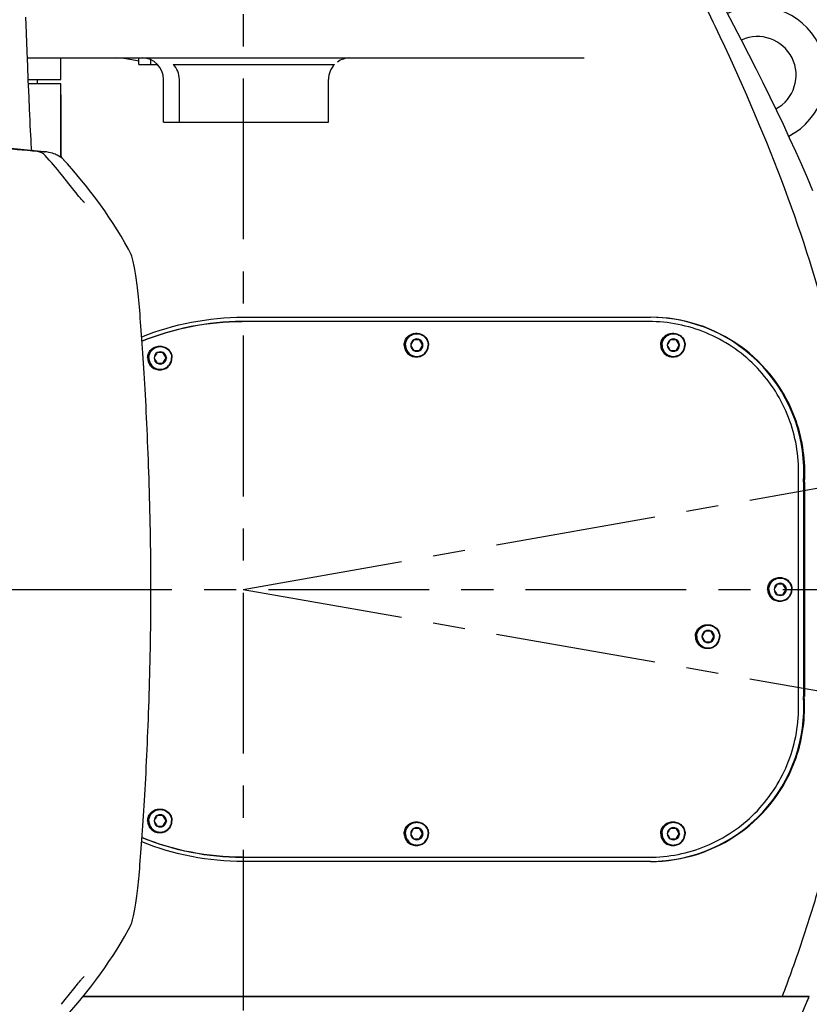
# Model space of a CAD drawing. Header units: millimetres. Extents: x 7426 to 8300, y 124 to 421.
# Tile 108 of 135: x 8202 to 8211, y 222 to 234. Entities that reach past the tile are written whole.
import ezdxf

# ---------------------------------------------------------------- set-up
doc = ezdxf.new("R2010")
doc.units = ezdxf.units.MM
doc.linetypes.add('BANKLINE1', pattern=[5.5, 4, -1.5])
doc.linetypes.add('CENTER', pattern=[0.6, 0.375, -0.075, 0.075, -0.075])
doc.layers.add('00_COMPONENTS', color=7, linetype='BANKLINE1')
doc.layers.add('外形图', color=7, linetype='Continuous')
doc.styles.add('微软雅黑', font='msyh.ttc')
doc.dimstyles.new('尺寸标注_1_20比例', dxfattribs={"dimtxt": 2.1, "dimasz": 1.7, "dimexe": 0.5, "dimexo": 0.4, "dimgap": 0.5, "dimtad": 1, "dimdec": 1, "dimlfac": 20, "dimdsep": 46, "dimtxsty": '微软雅黑', "dimcen": 0.09, "dimadec": 0, "dimazin": 0, "dimtp": 0.01, "dimtm": 0.01, "dimtfac": 1, "dimtdec": 1, "dimtofl": 0, "dimtmove": 0, "dimatfit": 3, "dimfxl": 1, "dimtolj": 1, "dimarcsym": 0})

# ---------------------------------------------------------------- blocks, each defined once
blk = doc.blocks.new('*D1502')
at = {"layer": '00_COMPONENTS', "color": 0, "linetype": 'ByBlock', "lineweight": -2, "ltscale": 20}
for p, q in [((8253.927, 235.637), (8245.003, 234.064)), ((8159.317, 226.977), (8164.002, 226.977))]:
    blk.add_line(p, q, dxfattribs=at)
blk.add_arc((8204.813, 226.977), 41.311, 12.358, 177.642, dxfattribs=at)
at = {"layer": '00_COMPONENTS', "color": 0}
for points in [[(8244.888, 235.763), (8245.444, 235.873), (8245.496, 234.15)], [(8163.254, 228.682), (8163.82, 228.671), (8163.502, 226.977)]]:
    blk.add_solid(points, dxfattribs=at)
at = {"layer": 'Defpoints', "color": 0}
for p in [(8221.175, 264.909), (8254.321, 235.707), (8158.917, 226.977), (8204.813, 226.977)]:
    blk.add_point(p, dxfattribs=at)
at = {"layer": '00_COMPONENTS', "color": 0, "insert": (8201.073, 269.715), "char_height": 2.1, "attachment_point": 5, "rotation": 5, "style": '微软雅黑'}
blk.add_mtext('\\A1;-\\A1;170%%d', dxfattribs=at)
blk = doc.blocks.new('*D1503')
at = {"layer": '00_COMPONENTS', "color": 0, "linetype": 'ByBlock', "lineweight": -2, "ltscale": 20}
for p, q in [((8163.902, 226.977), (8164.071, 226.977)), ((8239.319, 220.893), (8245.92, 219.729))]:
    blk.add_line(p, q, dxfattribs=at)
blk.add_arc((8204.813, 226.977), 41.241, 182.3619, 347.6381, dxfattribs=at)
at = {"layer": '00_COMPONENTS', "color": 0}
for points in [[(8163.89, 225.283), (8163.323, 225.271), (8163.571, 226.977)], [(8245.376, 218.093), (8244.82, 218.203), (8245.427, 219.815)]]:
    blk.add_solid(points, dxfattribs=at)
at = {"layer": 'Defpoints', "color": 0}
for p in [(8163.502, 226.977), (8204.813, 226.977), (8238.925, 220.962), (8182.15, 192.52)]:
    blk.add_point(p, dxfattribs=at)
at = {"layer": '00_COMPONENTS', "color": 0, "insert": (8201.357, 187.477), "char_height": 2.1, "attachment_point": 5, "rotation": 355, "style": '微软雅黑'}
blk.add_mtext('\\A1;+\\A1;170%%d', dxfattribs=at)

msp = doc.modelspace()

# ---------------------------------------------------------------- linework, layer by layer
at = {"layer": '00_COMPONENTS', "linetype": 'CENTER', "ltscale": 5}
for q in [(8264.7827, 237.5512), (8264.7827, 216.4025)]:
    msp.add_line((8204.8126, 226.9769), q, dxfattribs=at)
at = {"layer": '外形图', "linetype": 'CENTER', "ltscale": 5}
for p, q in [((8204.8126, 238.9373), (8204.8126, 214.0174)), ((8139.1064, 226.9769), (8265.7078, 226.9769))]:
    msp.add_line(p, q, dxfattribs=at)
at = {"layer": '外形图', "linetype": 'Continuous'}
for p, q in [((8202.2808, 233.5628), (8202.2771, 233.6509)), ((8202.2849, 233.4644), (8202.2808, 233.5628)), ((8202.2894, 233.3534), (8202.2849, 233.4644)), ((8202.2963, 233.1769), (8208.7919, 233.1769)), ((8202.6876, 232.9269), (8202.6876, 233.1769)), ((8203.5962, 233.1019), (8203.5962, 233.1769)), ((8203.5962, 233.1019), (8203.7364, 233.1019)), ((8203.7364, 233.1019), (8203.7364, 233.1551)), ((8203.7364, 233.1019), (8203.8125, 233.1019)), ((8203.802, 233.0994), (8203.7914, 233.1014)), ((8203.8175, 233.0965), (8203.802, 233.0994)), ((8203.9955, 233.1019), (8205.8792, 233.1019)), ((8202.306, 232.9269), (8202.6874, 232.9269)), ((8202.3115, 232.7904), (8202.3064, 232.9171)), ((8202.6874, 232.8769), (8202.308, 232.8769)), ((8202.4126, 232.8769), (8202.4126, 232.9269)), ((8202.6881, 232.6267), (8202.6874, 232.8769)), ((8203.8844, 232.4269), (8203.8844, 232.9269)), ((8204.069, 232.4269), (8204.069, 232.9269)), ((8205.8073, 232.4269), (8205.8073, 232.9269)), ((8202.3146, 232.7163), (8202.3115, 232.7903)), ((8202.3205, 232.578), (8202.3146, 232.7163)), ((8202.6887, 232.2943), (8202.6881, 232.6267)), ((8203.8845, 232.4269), (8205.8088, 232.4269)), ((8202.689, 232.0155), (8202.6887, 232.2943)), ((8202.492, 232.0832), (8201.9244, 232.1373)), ((8202.3458, 232.0971), (8202.3438, 232.1285)), ((8202.5198, 232.0798), (8202.4919, 232.0832)), ((8202.6888, 232.0163), (8202.6888, 232.0325)), ((8202.689, 232.0325), (8202.689, 232.0156)), ((8202.7195, 231.988), (8202.7057, 232.0021)), ((8202.7195, 231.988), (8202.7178, 231.9899)), ((8202.8653, 231.6015), (8202.8414, 231.6312)), ((8202.8819, 231.581), (8202.8653, 231.6015)), ((8202.8973, 231.5622), (8202.8819, 231.581)), ((8202.9068, 231.5507), (8202.8973, 231.5622)), ((8202.9157, 231.5401), (8202.9068, 231.5507)), ((8202.9239, 231.5305), (8202.9157, 231.5401)), ((8203.4941, 230.9088), (8203.494, 230.909)), ((8209.5463, 230.1019), (8204.8078, 230.1019)), ((8204.8125, 230.1519), (8209.5624, 230.1519)), ((8206.8742, 229.889), (8206.8026, 229.889)), ((8206.8279, 229.9644), (8206.838, 229.9644)), ((8206.9054, 229.8269), (8206.8696, 229.889)), ((8209.8669, 229.889), (8209.7953, 229.889)), ((8209.8206, 229.9644), (8209.8307, 229.9644)), ((8209.8981, 229.8269), (8209.8623, 229.889)), ((8203.8352, 229.8144), (8203.8453, 229.8144)), ((8206.8026, 229.7648), (8206.8742, 229.7648)), ((8206.8696, 229.7648), (8206.9054, 229.8269)), ((8206.9099, 229.8269), (8206.9054, 229.8269)), ((8209.7953, 229.7648), (8209.8669, 229.7648)), ((8209.8623, 229.7648), (8209.8981, 229.8269)), ((8209.9026, 229.8269), (8209.8981, 229.8269)), ((8203.8815, 229.739), (8203.8099, 229.739)), ((8203.9127, 229.6769), (8203.8769, 229.739)), ((8203.8769, 229.6148), (8203.9127, 229.6769)), ((8203.9173, 229.6769), (8203.9127, 229.6769)), ((8206.8279, 229.6894), (8206.838, 229.6894)), ((8209.8206, 229.6894), (8209.8307, 229.6894)), ((8203.8099, 229.6148), (8203.8815, 229.6148)), ((8203.8352, 229.5394), (8203.8453, 229.5394)), ((8211.292, 225.6019), (8211.292, 228.3519)), ((8211.3619, 228.3517), (8211.3482, 228.2267)), ((8211.0676, 227.1144), (8211.0777, 227.1144)), ((8211.1138, 227.039), (8211.0422, 227.039)), ((8211.1451, 226.9769), (8211.1093, 227.039)), ((8211.0422, 226.9148), (8211.1138, 226.9148)), ((8211.1093, 226.9148), (8211.1451, 226.9769)), ((8211.1496, 226.9769), (8211.1451, 226.9769)), ((8211.0676, 226.8394), (8211.0777, 226.8394)), ((8210.2254, 226.5644), (8210.2356, 226.5644)), ((8210.2717, 226.489), (8210.2001, 226.489)), ((8210.303, 226.4269), (8210.2672, 226.489)), ((8210.2672, 226.3648), (8210.303, 226.4269)), ((8210.3075, 226.4269), (8210.303, 226.4269)), ((8210.2001, 226.3648), (8210.2717, 226.3648)), ((8210.2254, 226.2894), (8210.2356, 226.2894)), ((8211.3619, 225.6021), (8211.3526, 225.727)), ((8203.8352, 224.4144), (8203.8453, 224.4144)), ((8203.8815, 224.339), (8203.8099, 224.339)), ((8203.9127, 224.2769), (8203.8769, 224.339)), ((8203.8769, 224.2148), (8203.9127, 224.2769)), ((8203.9173, 224.2769), (8203.9127, 224.2769)), ((8206.8279, 224.2644), (8206.838, 224.2644)), ((8209.8206, 224.2644), (8209.8307, 224.2644)), ((8203.8099, 224.2148), (8203.8815, 224.2148)), ((8203.8352, 224.1394), (8203.8453, 224.1394)), ((8206.8742, 224.189), (8206.8026, 224.189)), ((8206.9054, 224.1269), (8206.8696, 224.189)), ((8206.8696, 224.0648), (8206.9054, 224.1269)), ((8206.9099, 224.1269), (8206.9054, 224.1269)), ((8209.8669, 224.189), (8209.7953, 224.189)), ((8209.8981, 224.1269), (8209.8623, 224.189)), ((8209.8623, 224.0648), (8209.8981, 224.1269)), ((8209.9026, 224.1269), (8209.8981, 224.1269)), ((8206.8026, 224.0648), (8206.8742, 224.0648)), ((8209.7953, 224.0648), (8209.8669, 224.0648)), ((8206.8279, 223.9894), (8206.838, 223.9894)), ((8209.8206, 223.9894), (8209.8307, 223.9894)), ((8204.8078, 223.8519), (8209.5463, 223.8519)), ((8209.5624, 223.8019), (8204.8125, 223.8019)), ((8203.494, 223.0448), (8203.4941, 223.045)), ((8202.8936, 222.3871), (8202.9044, 222.4002)), ((8202.7367, 222.1917), (8202.8365, 222.3165)), ((8202.8365, 222.3165), (8202.8634, 222.35)), ((8202.8634, 222.35), (8202.882, 222.3729)), ((8202.882, 222.3729), (8202.8936, 222.3871)), ((8202.6921, 222.1362), (8202.7367, 222.1917)), ((8210.5629, 222.2269), (8202.9445, 222.2269)), ((8202.9445, 222.2269), (8211.4169, 222.2269)), ((8211.4167, 222.2269), (8210.5629, 222.2269))]:
    msp.add_line(p, q, dxfattribs=at)
for points in [[(8211.4589, 231.6279), (8211.3945, 231.7784), (8211.3278, 231.9309), (8211.2588, 232.0853), (8211.1875, 232.2416), (8211.114, 232.3998), (8211.0382, 232.5597), (8210.9601, 232.7214), (8210.8798, 232.8848), (8210.7973, 233.0499), (8210.7126, 233.2165), (8210.6258, 233.3847), (8210.537, 233.5545), (8210.446, 233.7257)], [(8202.3064, 232.9171), (8202.2999, 233.0848), (8202.297, 233.1585), (8202.2894, 233.3534)], [(8202.3438, 232.1285), (8202.3409, 232.1753), (8202.338, 232.2247), (8202.3351, 232.2767), (8202.3322, 232.3315), (8202.3293, 232.3889), (8202.3264, 232.4492), (8202.3235, 232.5122), (8202.3205, 232.578)], [(8202.6188, 232.0529), (8202.6052, 232.0582), (8202.5871, 232.0645), (8202.5664, 232.0705), (8202.544, 232.0757), (8202.5198, 232.0798)], [(8202.6627, 232.0328), (8202.644, 232.0421), (8202.6299, 232.0482), (8202.6188, 232.0529)], [(8202.7057, 232.0021), (8202.6837, 232.0198), (8202.6627, 232.0328)], [(8203.4941, 230.9088), (8203.475, 230.9449), (8203.4325, 231.0219), (8203.3882, 231.0978), (8203.3425, 231.1726), (8203.2954, 231.2464), (8203.2468, 231.3196), (8203.1974, 231.3915), (8203.1468, 231.4629), (8203.0929, 231.5364), (8203.0351, 231.6128), (8202.9736, 231.6911), (8202.9079, 231.7718), (8202.8376, 231.855), (8202.7627, 231.9403), (8202.7178, 231.9899)], [(8202.8414, 231.6312), (8202.7955, 231.6886), (8202.6921, 231.8176)], [(8202.9314, 231.5218), (8202.9278, 231.526), (8202.9239, 231.5305)], [(8202.9608, 231.4917), (8202.9608, 231.4917), (8202.9605, 231.4919), (8202.9597, 231.4925), (8202.9587, 231.4934), (8202.9574, 231.4945), (8202.9558, 231.496), (8202.9539, 231.4977), (8202.9519, 231.4997), (8202.9495, 231.5021), (8202.947, 231.5047), (8202.9443, 231.5075), (8202.9414, 231.5107), (8202.9382, 231.5142), (8202.9349, 231.5178), (8202.9314, 231.5218)], [(8203.7372, 227.0118), (8203.737, 227.0954), (8203.7366, 227.1784), (8203.7361, 227.2607), (8203.7353, 227.3422), (8203.7344, 227.4231), (8203.7333, 227.5034), (8203.732, 227.5829), (8203.7306, 227.6618), (8203.729, 227.7401), (8203.7273, 227.8177), (8203.7255, 227.8947), (8203.7236, 227.9711), (8203.7215, 228.0468), (8203.7193, 228.1219), (8203.7171, 228.1964), (8203.7147, 228.2704), (8203.7122, 228.3437), (8203.7096, 228.4166), (8203.707, 228.4889), (8203.7042, 228.5606), (8203.7014, 228.6319), (8203.6985, 228.7026), (8203.6956, 228.7729), (8203.6926, 228.8425), (8203.6895, 228.9116), (8203.6863, 228.9801), (8203.6831, 229.048), (8203.6798, 229.115), (8203.6765, 229.1813), (8203.6731, 229.2467), (8203.6696, 229.3112), (8203.6661, 229.3746), (8203.6625, 229.437), (8203.6589, 229.4984), (8203.6552, 229.5586), (8203.6514, 229.6178), (8203.6477, 229.6759), (8203.6439, 229.7329), (8203.6401, 229.7886), (8203.6362, 229.8432), (8203.6324, 229.8964), (8203.6285, 229.9484), (8203.6247, 229.9991), (8203.6208, 230.0484), (8203.617, 230.0962), (8203.6131, 230.1426), (8203.6093, 230.1876), (8203.6054, 230.2311), (8203.6016, 230.2731), (8203.5978, 230.3136), (8203.594, 230.3526), (8203.5903, 230.3901), (8203.5865, 230.4261), (8203.5828, 230.4606), (8203.5791, 230.4936), (8203.5754, 230.5252), (8203.5717, 230.5553), (8203.5681, 230.584), (8203.5644, 230.6114), (8203.5608, 230.6374), (8203.5572, 230.662), (8203.5536, 230.6854), (8203.5499, 230.7076), (8203.5463, 230.7285), (8203.5427, 230.7483), (8203.539, 230.767), (8203.5352, 230.7847), (8203.5313, 230.8018), (8203.5273, 230.8181), (8203.523, 230.8338), (8203.5182, 230.8498), (8203.5127, 230.8661), (8203.5062, 230.8827), (8203.4983, 230.9005), (8203.494, 230.909)], [(8203.494, 223.0447), (8203.4982, 223.0532), (8203.5062, 223.071), (8203.5126, 223.0876), (8203.5181, 223.1039), (8203.523, 223.1199), (8203.5272, 223.1356), (8203.5313, 223.1519), (8203.5352, 223.1689), (8203.5389, 223.1866), (8203.5426, 223.2053), (8203.5463, 223.2251), (8203.5499, 223.246), (8203.5535, 223.2681), (8203.5571, 223.2915), (8203.5608, 223.3161), (8203.5644, 223.3421), (8203.568, 223.3694), (8203.5717, 223.398), (8203.5753, 223.4281), (8203.579, 223.4597), (8203.5827, 223.4927), (8203.5865, 223.5271), (8203.5902, 223.5631), (8203.594, 223.6005), (8203.5978, 223.6395), (8203.6016, 223.6799), (8203.6054, 223.7219), (8203.6092, 223.7653), (8203.613, 223.8102), (8203.6169, 223.8566), (8203.6207, 223.9044), (8203.6246, 223.9536), (8203.6285, 224.0042), (8203.6323, 224.0561), (8203.6361, 224.1093), (8203.64, 224.1638), (8203.6438, 224.2195), (8203.6476, 224.2764), (8203.6514, 224.3344), (8203.6551, 224.3936), (8203.6588, 224.4538), (8203.6624, 224.515), (8203.666, 224.5774), (8203.6695, 224.6408), (8203.673, 224.7051), (8203.6764, 224.7705), (8203.6797, 224.8367), (8203.683, 224.9037), (8203.6862, 224.9715), (8203.6894, 225.0399), (8203.6925, 225.109), (8203.6955, 225.1786), (8203.6984, 225.2487), (8203.7013, 225.3194), (8203.7041, 225.3906), (8203.7069, 225.4624), (8203.7095, 225.5346), (8203.7121, 225.6074), (8203.7146, 225.6807), (8203.717, 225.7545), (8203.7193, 225.829), (8203.7214, 225.904), (8203.7235, 225.9797), (8203.7255, 226.056), (8203.7273, 226.1329), (8203.729, 226.2104), (8203.7305, 226.2886), (8203.7319, 226.3675), (8203.7332, 226.4469), (8203.7343, 226.5271), (8203.7353, 226.6079), (8203.736, 226.6894), (8203.7366, 226.7716), (8203.737, 226.8545), (8203.7372, 226.9381), (8203.7372, 227.0118)], [(8202.7179, 221.9639), (8202.7627, 222.0134), (8202.8376, 222.0988), (8202.9079, 222.182), (8202.9736, 222.2627), (8203.0351, 222.341), (8203.0929, 222.4174), (8203.1468, 222.4909), (8203.1974, 222.5622), (8203.2468, 222.6342), (8203.2954, 222.7074), (8203.3425, 222.7812), (8203.3882, 222.856), (8203.4325, 222.9319), (8203.475, 223.0089), (8203.4941, 223.045)], [(8202.9044, 222.4002), (8202.9144, 222.4122), (8202.9192, 222.4178), (8202.9237, 222.423), (8202.928, 222.428), (8202.9321, 222.4327), (8202.9359, 222.4371), (8202.9396, 222.4411), (8202.943, 222.4448), (8202.9461, 222.4481), (8202.949, 222.4512), (8202.9516, 222.4538), (8202.9539, 222.4561), (8202.9559, 222.458), (8202.9576, 222.4595)], [(8211.1862, 221.7092), (8211.3404, 222.0514), (8211.4052, 222.2001)]]:
    msp.add_lwpolyline(points, dxfattribs=at)
for centre, radius, start, end in [((8210.8126, 232.9769), 0.8, 297.09161, 116.00913), ((8210.8126, 232.9769), 0.45, 298.54925, 114.60805), ((8203.6344, 232.9269), 0.25, 0, 90), ((8206.0588, 232.9269), 0.25, 90, 126), ((8202.458, 231.948), 0.1373, 73.59306, 84.59207), ((8202.4579, 231.9478), 0.1375, 70.69872, 73.6039), ((8180.107, 232.0373), 22.5793, 359.94935, 0.10199), ((8198.298, 228.2701), 5.6473, 38.91721, 41.87411), ((8204.8078, 227.0021), 3.0998, 90, 90.16109), ((8209.5619, 228.3521), 1.7998, 19.1584, 89.98384), ((8209.5544, 228.3536), 1.7983, 355.96036, 89.74389), ((8208.4678, 228.8886), 1.9427, 149.00299, 151.11796), ((8206.8386, 229.8269), 0.0718, 120.09544, 180.0255), ((8206.8384, 229.8272), 0.0714, 59.93006, 120.06994), ((8208.5752, 230.8274), 1.9427, 208.88204, 210.99701), ((8206.8382, 229.8269), 0.0718, 359.9745, 59.90456), ((8209.8313, 229.8269), 0.0718, 120.09544, 180.0255), ((8211.4605, 228.8886), 1.9427, 149.00299, 151.11796), ((8209.8311, 229.8272), 0.0714, 59.93006, 120.06994), ((8209.8309, 229.8269), 0.0718, 359.9745, 59.90456), ((8211.5679, 230.8274), 1.9427, 208.88204, 210.99701), ((8203.8457, 229.6772), 0.0714, 59.93006, 120.06994), ((8208.4678, 230.7652), 1.9427, 208.88204, 210.99701), ((8206.8386, 229.8269), 0.0718, 179.97449, 239.90903), ((8206.8384, 229.8266), 0.0714, 239.93454, 300.06994), ((8208.5752, 228.8264), 1.9427, 149.00299, 151.11796), ((8206.8382, 229.8269), 0.0718, 300.09544, 0.0255), ((8209.8313, 229.8269), 0.0718, 179.97449, 239.90903), ((8211.4605, 230.7652), 1.9427, 208.88204, 210.99701), ((8209.8311, 229.8266), 0.0714, 239.93454, 300.06994), ((8209.8309, 229.8269), 0.0718, 300.09544, 0.0255), ((8211.5679, 228.8264), 1.9427, 149.00299, 151.11796), ((8205.4751, 228.7386), 1.9427, 149.00299, 151.11796), ((8203.8459, 229.6769), 0.0718, 120.09544, 180.0255), ((8203.8459, 229.6769), 0.0718, 179.97449, 239.90903), ((8205.4751, 230.6152), 1.9427, 208.88204, 210.99701), ((8203.8455, 229.6769), 0.0718, 359.9745, 59.90456), ((8205.5825, 230.6774), 1.9427, 208.88204, 210.99701), ((8205.5825, 228.6764), 1.9427, 149.00299, 151.11796), ((8203.8455, 229.6769), 0.0718, 300.09544, 0.0255), ((8203.8457, 229.6766), 0.0714, 239.93454, 300.06994), ((8212.7075, 226.0386), 1.9427, 149.00299, 151.11796), ((8211.0782, 226.9769), 0.0718, 120.09544, 180.0255), ((8211.078, 226.9772), 0.0714, 59.93006, 120.06994), ((8211.0778, 226.9769), 0.0718, 359.9745, 59.90456), ((8212.8148, 227.9774), 1.9427, 208.88204, 210.99701), ((8211.0782, 226.9769), 0.0718, 179.97449, 239.90903), ((8212.7075, 227.9152), 1.9427, 208.88204, 210.99701), ((8211.078, 226.9766), 0.0714, 239.93454, 300.06994), ((8212.8148, 225.9764), 1.9427, 149.00299, 151.11796), ((8211.0778, 226.9769), 0.0718, 300.09544, 0.0255), ((8210.2361, 226.4269), 0.0718, 120.09544, 180.0255), ((8211.8654, 225.4886), 1.9427, 149.00299, 151.11796), ((8210.2361, 226.4269), 0.0718, 179.97449, 239.90903), ((8211.8654, 227.3652), 1.9427, 208.88204, 210.99701), ((8210.2359, 226.4272), 0.0714, 59.93006, 120.06994), ((8210.2357, 226.4269), 0.0718, 359.9745, 59.90456), ((8211.9727, 227.4274), 1.9427, 208.88204, 210.99701), ((8210.2357, 226.4269), 0.0718, 300.09544, 0.0255), ((8211.9727, 225.4264), 1.9427, 149.00299, 151.11796), ((8210.2359, 226.4266), 0.0714, 239.93454, 300.06994), ((8209.5544, 225.6002), 1.7983, 270.25591, 4.03477), ((8209.5619, 225.6017), 1.7998, 270.01602, 340.84122), ((8203.8457, 224.2772), 0.0714, 59.93006, 120.06994), ((8205.4751, 223.3386), 1.9427, 149.00299, 151.11796), ((8203.8459, 224.2769), 0.0718, 120.09544, 180.0255), ((8205.4751, 225.2152), 1.9427, 208.88204, 210.99701), ((8203.8459, 224.2769), 0.0718, 179.97449, 239.90903), ((8205.5825, 225.2774), 1.9427, 208.88204, 210.99701), ((8203.8455, 224.2769), 0.0718, 359.9745, 59.90456), ((8205.5825, 223.2764), 1.9427, 149.00299, 151.11796), ((8203.8455, 224.2769), 0.0718, 300.09544, 0.0255), ((8203.8457, 224.2766), 0.0714, 239.93454, 300.06994), ((8208.4678, 223.1886), 1.9427, 149.00299, 151.11796), ((8206.8386, 224.1269), 0.0718, 120.09544, 180.0255), ((8208.4678, 225.0652), 1.9427, 208.88204, 210.99701), ((8206.8386, 224.1269), 0.0718, 179.97449, 239.90903), ((8206.8384, 224.1272), 0.0714, 59.93006, 120.06994), ((8208.5752, 225.1274), 1.9427, 208.88204, 210.99701), ((8206.8382, 224.1269), 0.0718, 359.9745, 59.90456), ((8208.5752, 223.1264), 1.9427, 149.00299, 151.11796), ((8206.8382, 224.1269), 0.0718, 300.09544, 0.0255), ((8209.8313, 224.1269), 0.0718, 120.09544, 180.0255), ((8211.4605, 223.1886), 1.9427, 149.00299, 151.11796), ((8209.8313, 224.1269), 0.0718, 179.97449, 239.90903), ((8211.4605, 225.0652), 1.9427, 208.88204, 210.99701), ((8209.8311, 224.1272), 0.0714, 59.93006, 120.06994), ((8209.8309, 224.1269), 0.0718, 359.9745, 59.90456), ((8211.5679, 225.1274), 1.9427, 208.88204, 210.99701), ((8209.8309, 224.1269), 0.0718, 300.09544, 0.0255), ((8211.5679, 223.1264), 1.9427, 149.00299, 151.11796), ((8206.8384, 224.1266), 0.0714, 239.93454, 300.06994), ((8209.8311, 224.1266), 0.0714, 239.93454, 300.06994), ((8204.8078, 226.9517), 3.0998, 269.83891, 270), ((8206.4422, 224.34), 5.4047, 336.40737, 336.67612), ((8206.4078, 224.3548), 5.4421, 336.67617, 336.98245)]:
    msp.add_arc(centre, radius, start, end, dxfattribs=at)
for points in [[(8209.4051, 235.3352), (8209.7613, 234.6755), (8210.4107, 233.4045), (8211.1662, 231.6347), (8211.691, 229.9744), (8211.9865, 228.4141), (8212.0448, 227.4445), (8212.0448, 226.9769)], [(8204.069, 232.9269), (8204.069, 232.9902), (8204.0403, 233.0572), (8203.9955, 233.1019)], [(8205.8792, 233.1019), (8205.8349, 233.057), (8205.8073, 232.99), (8205.8073, 232.9269)], [(8202.6864, 232.0775), (8202.6859, 232.344), (8202.6858, 232.6104), (8202.6859, 232.8768)], [(8202.4143, 232.0844), (8202.2562, 232.0991), (8202.0981, 232.1138), (8201.94, 232.1285)], [(8202.503, 232.0396), (8202.4809, 232.0643), (8202.4473, 232.0813), (8202.4143, 232.0844)], [(8203.63, 229.9233), (8204.0025, 230.073), (8204.4111, 230.1519), (8204.8125, 230.1519)], [(8203.6339, 229.8754), (8204.0007, 230.0236), (8204.4034, 230.1019), (8204.7991, 230.1019)], [(8204.7991, 230.1019), (8204.4033, 230.1008), (8204.0006, 230.0213), (8203.6341, 229.8719)], [(8211.3601, 228.2328), (8211.3767, 228.4711), (8211.3405, 228.7171), (8211.262, 228.9428)], [(8211.3523, 226.9769), (8211.3523, 227.3935), (8211.3524, 227.8101), (8211.3526, 228.2267)], [(8211.3625, 228.227), (8211.3625, 227.8103), (8211.3618, 227.3936), (8211.3618, 226.9769)], [(8212.0448, 226.9769), (8212.0448, 226.7737), (8212.0338, 226.3677), (8211.9848, 225.7588), (8211.9044, 225.1536), (8211.7944, 224.5538), (8211.657, 223.9616), (8211.4945, 223.3765), (8211.3092, 222.7983), (8211.1718, 222.4168), (8211.1, 222.2269)], [(8211.3526, 225.7269), (8211.3524, 226.1436), (8211.3523, 226.5602), (8211.3523, 226.9769)], [(8211.3618, 226.9769), (8211.3618, 226.5602), (8211.3625, 226.1435), (8211.3625, 225.7267)], [(8211.262, 225.011), (8211.3409, 225.2381), (8211.3743, 225.4861), (8211.3575, 225.7259)], [(8204.8125, 223.8019), (8204.4111, 223.8019), (8204.0026, 223.8808), (8203.63, 224.0304)], [(8204.7991, 223.8519), (8204.4034, 223.8519), (8204.0007, 223.9302), (8203.6339, 224.0784)], [(8203.6341, 224.0819), (8204.0006, 223.9325), (8204.4033, 223.853), (8204.7991, 223.8519)]]:
    msp.add_open_spline(points, degree=3, dxfattribs=at)
for points, knots in [([(8203.5958, 233.1397), (8203.5688, 233.1449), (8203.4805, 233.1612), (8203.3911, 233.1769), (8203.3288, 233.1769)], [0, 0, 0, 0, 0.3063044, 1, 1, 1, 1]), ([(8211.292, 228.3519), (8211.292, 228.5795), (8211.2012, 229.0395), (8210.8129, 229.6211), (8210.2326, 230.0107), (8209.7733, 230.1019), (8209.5463, 230.1019)], [0, 0, 0, 0, 0.2502805, 0.5003983, 0.7502828, 1, 1, 1, 1]), ([(8206.6907, 229.8269), (8206.6907, 229.8448), (8206.6979, 229.8809), (8206.7284, 229.9266), (8206.774, 229.9572), (8206.8101, 229.9644), (8206.8279, 229.9644)], [0, 0, 0, 0, 0.2502805, 0.5003982, 0.7502817, 1, 1, 1, 1]), ([(8206.7009, 229.8269), (8206.7009, 229.8448), (8206.708, 229.8809), (8206.7385, 229.9266), (8206.7841, 229.9572), (8206.8202, 229.9644), (8206.838, 229.9644)], [0, 0, 0, 0, 0.2502802, 0.5003982, 0.7502817, 1, 1, 1, 1]), ([(8206.7062, 229.8269), (8206.7062, 229.8441), (8206.7131, 229.879), (8206.7425, 229.923), (8206.7865, 229.9525), (8206.8384, 229.9628), (8206.8903, 229.9525), (8206.9343, 229.923), (8206.9637, 229.879), (8206.9706, 229.8441), (8206.9706, 229.8269)], [0, 0, 0, 0, 0.1251401, 0.2501991, 0.3751408, 0.5, 0.6248592, 0.7498009, 0.8748599, 1, 1, 1, 1]), ([(8206.838, 229.9644), (8206.8559, 229.9644), (8206.892, 229.9572), (8206.9375, 229.9266), (8206.9681, 229.8809), (8206.9752, 229.8448), (8206.9752, 229.8269)], [0, 0, 0, 0, 0.2497183, 0.4996018, 0.7497198, 1, 1, 1, 1]), ([(8209.6834, 229.8269), (8209.6834, 229.8448), (8209.6906, 229.8809), (8209.7211, 229.9266), (8209.7667, 229.9572), (8209.8028, 229.9644), (8209.8206, 229.9644)], [0, 0, 0, 0, 0.2502805, 0.5003982, 0.7502817, 1, 1, 1, 1]), ([(8209.6936, 229.8269), (8209.6936, 229.8448), (8209.7007, 229.8809), (8209.7312, 229.9266), (8209.7768, 229.9572), (8209.8129, 229.9644), (8209.8307, 229.9644)], [0, 0, 0, 0, 0.2502802, 0.5003982, 0.7502817, 1, 1, 1, 1]), ([(8209.6989, 229.8269), (8209.6989, 229.8441), (8209.7058, 229.879), (8209.7352, 229.923), (8209.7791, 229.9525), (8209.8311, 229.9628), (8209.883, 229.9525), (8209.927, 229.923), (8209.9564, 229.879), (8209.9632, 229.8441), (8209.9632, 229.8269)], [0, 0, 0, 0, 0.1251401, 0.2501991, 0.3751408, 0.5, 0.6248592, 0.7498009, 0.8748599, 1, 1, 1, 1]), ([(8209.8307, 229.9644), (8209.8486, 229.9644), (8209.8846, 229.9572), (8209.9302, 229.9266), (8209.9607, 229.8809), (8209.9679, 229.8448), (8209.9679, 229.8269)], [0, 0, 0, 0, 0.2497183, 0.4996018, 0.7497198, 1, 1, 1, 1]), ([(8203.6981, 229.6769), (8203.6981, 229.6948), (8203.7052, 229.7309), (8203.7357, 229.7766), (8203.7813, 229.8072), (8203.8174, 229.8144), (8203.8352, 229.8144)], [0, 0, 0, 0, 0.2502805, 0.5003982, 0.7502817, 1, 1, 1, 1]), ([(8203.7082, 229.6769), (8203.7082, 229.6948), (8203.7153, 229.7309), (8203.7458, 229.7766), (8203.7914, 229.8072), (8203.8275, 229.8144), (8203.8453, 229.8144)], [0, 0, 0, 0, 0.2502802, 0.5003982, 0.7502817, 1, 1, 1, 1]), ([(8203.7135, 229.6769), (8203.7135, 229.6941), (8203.7204, 229.729), (8203.7498, 229.773), (8203.7938, 229.8025), (8203.8457, 229.8128), (8203.8976, 229.8025), (8203.9416, 229.773), (8203.971, 229.729), (8203.9779, 229.6941), (8203.9779, 229.6769)], [0, 0, 0, 0, 0.1251401, 0.2501991, 0.3751408, 0.5, 0.6248592, 0.7498009, 0.8748599, 1, 1, 1, 1]), ([(8203.8453, 229.8144), (8203.8632, 229.8144), (8203.8993, 229.8072), (8203.9449, 229.7766), (8203.9754, 229.7309), (8203.9825, 229.6948), (8203.9825, 229.6769)], [0, 0, 0, 0, 0.2497183, 0.4996018, 0.7497198, 1, 1, 1, 1]), ([(8206.6907, 229.8269), (8206.6907, 229.809), (8206.6979, 229.7729), (8206.7284, 229.7272), (8206.774, 229.6966), (8206.8101, 229.6894), (8206.8279, 229.6894)], [0, 0, 0, 0, 0.2502805, 0.5003982, 0.7502817, 1, 1, 1, 1]), ([(8206.7009, 229.8269), (8206.7009, 229.809), (8206.708, 229.7729), (8206.7385, 229.7272), (8206.7841, 229.6966), (8206.8202, 229.6894), (8206.838, 229.6894)], [0, 0, 0, 0, 0.2502802, 0.5003982, 0.7502817, 1, 1, 1, 1]), ([(8206.7062, 229.8269), (8206.7062, 229.8097), (8206.7131, 229.7748), (8206.7425, 229.7308), (8206.7865, 229.7013), (8206.8384, 229.6909), (8206.8903, 229.7013), (8206.9343, 229.7308), (8206.9637, 229.7748), (8206.9706, 229.8097), (8206.9706, 229.8269)], [0, 0, 0, 0, 0.1251401, 0.2501991, 0.3751408, 0.5, 0.6248592, 0.7498009, 0.8748599, 1, 1, 1, 1]), ([(8206.838, 229.6894), (8206.8559, 229.6894), (8206.892, 229.6966), (8206.9375, 229.7272), (8206.9681, 229.7729), (8206.9752, 229.809), (8206.9752, 229.8269)], [0, 0, 0, 0, 0.2497183, 0.4996018, 0.7497198, 1, 1, 1, 1]), ([(8209.6834, 229.8269), (8209.6834, 229.809), (8209.6906, 229.7729), (8209.7211, 229.7272), (8209.7667, 229.6966), (8209.8028, 229.6894), (8209.8206, 229.6894)], [0, 0, 0, 0, 0.2502805, 0.5003982, 0.7502817, 1, 1, 1, 1]), ([(8209.6936, 229.8269), (8209.6936, 229.809), (8209.7007, 229.7729), (8209.7312, 229.7272), (8209.7768, 229.6966), (8209.8129, 229.6894), (8209.8307, 229.6894)], [0, 0, 0, 0, 0.2502802, 0.5003982, 0.7502817, 1, 1, 1, 1]), ([(8209.6989, 229.8269), (8209.6989, 229.8097), (8209.7058, 229.7748), (8209.7352, 229.7308), (8209.7791, 229.7013), (8209.8311, 229.6909), (8209.883, 229.7013), (8209.927, 229.7308), (8209.9564, 229.7748), (8209.9632, 229.8097), (8209.9632, 229.8269)], [0, 0, 0, 0, 0.1251401, 0.2501991, 0.3751408, 0.5, 0.6248592, 0.7498009, 0.8748599, 1, 1, 1, 1]), ([(8209.8307, 229.6894), (8209.8486, 229.6894), (8209.8846, 229.6966), (8209.9302, 229.7272), (8209.9607, 229.7729), (8209.9679, 229.809), (8209.9679, 229.8269)], [0, 0, 0, 0, 0.2497183, 0.4996018, 0.7497198, 1, 1, 1, 1]), ([(8203.6981, 229.6769), (8203.6981, 229.659), (8203.7052, 229.6229), (8203.7357, 229.5772), (8203.7813, 229.5466), (8203.8174, 229.5394), (8203.8352, 229.5394)], [0, 0, 0, 0, 0.2502805, 0.5003982, 0.7502817, 1, 1, 1, 1]), ([(8203.7082, 229.6769), (8203.7082, 229.659), (8203.7153, 229.6229), (8203.7458, 229.5772), (8203.7914, 229.5466), (8203.8275, 229.5394), (8203.8453, 229.5394)], [0, 0, 0, 0, 0.2502802, 0.5003982, 0.7502817, 1, 1, 1, 1]), ([(8203.7135, 229.6769), (8203.7135, 229.6597), (8203.7204, 229.6248), (8203.7498, 229.5808), (8203.7938, 229.5513), (8203.8457, 229.5409), (8203.8976, 229.5513), (8203.9416, 229.5808), (8203.971, 229.6248), (8203.9779, 229.6597), (8203.9779, 229.6769)], [0, 0, 0, 0, 0.1251401, 0.2501991, 0.3751408, 0.5, 0.6248592, 0.7498009, 0.8748599, 1, 1, 1, 1]), ([(8203.8453, 229.5394), (8203.8632, 229.5394), (8203.8993, 229.5466), (8203.9449, 229.5772), (8203.9754, 229.6229), (8203.9825, 229.659), (8203.9825, 229.6769)], [0, 0, 0, 0, 0.2497183, 0.4996018, 0.7497198, 1, 1, 1, 1]), ([(8210.9304, 226.9769), (8210.9304, 226.9948), (8210.9375, 227.0309), (8210.968, 227.0766), (8211.0136, 227.1072), (8211.0497, 227.1144), (8211.0676, 227.1144)], [0, 0, 0, 0, 0.2502805, 0.5003982, 0.7502817, 1, 1, 1, 1]), ([(8210.9405, 226.9769), (8210.9405, 226.9948), (8210.9476, 227.0309), (8210.9782, 227.0766), (8211.0237, 227.1072), (8211.0598, 227.1144), (8211.0777, 227.1144)], [0, 0, 0, 0, 0.2502802, 0.5003982, 0.7502817, 1, 1, 1, 1]), ([(8210.9458, 226.9769), (8210.9458, 226.9941), (8210.9527, 227.029), (8210.9821, 227.073), (8211.0261, 227.1025), (8211.078, 227.1128), (8211.1299, 227.1025), (8211.1739, 227.073), (8211.2033, 227.029), (8211.2102, 226.9941), (8211.2102, 226.9769)], [0, 0, 0, 0, 0.1251401, 0.2501991, 0.3751408, 0.5, 0.6248592, 0.7498009, 0.8748599, 1, 1, 1, 1]), ([(8211.0777, 227.1144), (8211.0955, 227.1144), (8211.1316, 227.1072), (8211.1772, 227.0766), (8211.2077, 227.0309), (8211.2148, 226.9948), (8211.2148, 226.9769)], [0, 0, 0, 0, 0.2497183, 0.4996018, 0.7497198, 1, 1, 1, 1]), ([(8210.9304, 226.9769), (8210.9304, 226.959), (8210.9375, 226.9229), (8210.968, 226.8772), (8211.0136, 226.8466), (8211.0497, 226.8394), (8211.0676, 226.8394)], [0, 0, 0, 0, 0.2502805, 0.5003982, 0.7502817, 1, 1, 1, 1]), ([(8210.9405, 226.9769), (8210.9405, 226.959), (8210.9476, 226.9229), (8210.9782, 226.8772), (8211.0237, 226.8466), (8211.0598, 226.8394), (8211.0777, 226.8394)], [0, 0, 0, 0, 0.2502802, 0.5003982, 0.7502817, 1, 1, 1, 1]), ([(8210.9458, 226.9769), (8210.9458, 226.9597), (8210.9527, 226.9248), (8210.9821, 226.8808), (8211.0261, 226.8513), (8211.078, 226.8409), (8211.1299, 226.8513), (8211.1739, 226.8808), (8211.2033, 226.9248), (8211.2102, 226.9597), (8211.2102, 226.9769)], [0, 0, 0, 0, 0.1251401, 0.2501991, 0.3751408, 0.5, 0.6248592, 0.7498009, 0.8748599, 1, 1, 1, 1]), ([(8211.0777, 226.8394), (8211.0955, 226.8394), (8211.1316, 226.8466), (8211.1772, 226.8772), (8211.2077, 226.9229), (8211.2148, 226.959), (8211.2148, 226.9769)], [0, 0, 0, 0, 0.2497183, 0.4996018, 0.7497198, 1, 1, 1, 1]), ([(8210.0883, 226.4269), (8210.0883, 226.4448), (8210.0954, 226.4809), (8210.1259, 226.5266), (8210.1715, 226.5572), (8210.2076, 226.5644), (8210.2254, 226.5644)], [0, 0, 0, 0, 0.2502805, 0.5003982, 0.7502817, 1, 1, 1, 1]), ([(8210.0984, 226.4269), (8210.0984, 226.4448), (8210.1055, 226.4809), (8210.136, 226.5266), (8210.1816, 226.5572), (8210.2177, 226.5644), (8210.2356, 226.5644)], [0, 0, 0, 0, 0.2502802, 0.5003982, 0.7502817, 1, 1, 1, 1]), ([(8210.1037, 226.4269), (8210.1037, 226.4441), (8210.1106, 226.479), (8210.14, 226.523), (8210.184, 226.5525), (8210.2359, 226.5628), (8210.2878, 226.5525), (8210.3318, 226.523), (8210.3612, 226.479), (8210.3681, 226.4441), (8210.3681, 226.4269)], [0, 0, 0, 0, 0.1251401, 0.2501991, 0.3751408, 0.5, 0.6248592, 0.7498009, 0.8748599, 1, 1, 1, 1]), ([(8210.2356, 226.5644), (8210.2534, 226.5644), (8210.2895, 226.5572), (8210.3351, 226.5266), (8210.3656, 226.4809), (8210.3727, 226.4448), (8210.3727, 226.4269)], [0, 0, 0, 0, 0.2497183, 0.4996018, 0.7497198, 1, 1, 1, 1]), ([(8210.0883, 226.4269), (8210.0883, 226.409), (8210.0954, 226.3729), (8210.1259, 226.3272), (8210.1715, 226.2966), (8210.2076, 226.2894), (8210.2254, 226.2894)], [0, 0, 0, 0, 0.2502805, 0.5003982, 0.7502817, 1, 1, 1, 1]), ([(8210.0984, 226.4269), (8210.0984, 226.409), (8210.1055, 226.3729), (8210.136, 226.3272), (8210.1816, 226.2966), (8210.2177, 226.2894), (8210.2356, 226.2894)], [0, 0, 0, 0, 0.2502802, 0.5003982, 0.7502817, 1, 1, 1, 1]), ([(8210.1037, 226.4269), (8210.1037, 226.4097), (8210.1106, 226.3748), (8210.14, 226.3308), (8210.184, 226.3013), (8210.2359, 226.2909), (8210.2878, 226.3013), (8210.3318, 226.3308), (8210.3612, 226.3748), (8210.3681, 226.4097), (8210.3681, 226.4269)], [0, 0, 0, 0, 0.1251401, 0.2501991, 0.3751408, 0.5, 0.6248592, 0.7498009, 0.8748599, 1, 1, 1, 1]), ([(8210.2356, 226.2894), (8210.2534, 226.2894), (8210.2895, 226.2966), (8210.3351, 226.3272), (8210.3656, 226.3729), (8210.3727, 226.409), (8210.3727, 226.4269)], [0, 0, 0, 0, 0.2497183, 0.4996018, 0.7497198, 1, 1, 1, 1]), ([(8209.5463, 223.8519), (8209.7733, 223.8519), (8210.2326, 223.943), (8210.8129, 224.3327), (8211.2012, 224.9143), (8211.292, 225.3743), (8211.292, 225.6019)], [0, 0, 0, 0, 0.2497172, 0.4996017, 0.7497195, 1, 1, 1, 1]), ([(8203.6981, 224.2769), (8203.6981, 224.2948), (8203.7052, 224.3309), (8203.7357, 224.3766), (8203.7813, 224.4072), (8203.8174, 224.4144), (8203.8352, 224.4144)], [0, 0, 0, 0, 0.2502805, 0.5003982, 0.7502817, 1, 1, 1, 1]), ([(8203.7082, 224.2769), (8203.7082, 224.2948), (8203.7153, 224.3309), (8203.7458, 224.3766), (8203.7914, 224.4072), (8203.8275, 224.4144), (8203.8453, 224.4144)], [0, 0, 0, 0, 0.2502802, 0.5003982, 0.7502817, 1, 1, 1, 1]), ([(8203.7135, 224.2769), (8203.7135, 224.2941), (8203.7204, 224.329), (8203.7498, 224.373), (8203.7938, 224.4025), (8203.8457, 224.4128), (8203.8976, 224.4025), (8203.9416, 224.373), (8203.971, 224.329), (8203.9779, 224.2941), (8203.9779, 224.2769)], [0, 0, 0, 0, 0.1251401, 0.2501991, 0.3751408, 0.5, 0.6248592, 0.7498009, 0.8748599, 1, 1, 1, 1]), ([(8203.8453, 224.4144), (8203.8632, 224.4144), (8203.8993, 224.4072), (8203.9449, 224.3766), (8203.9754, 224.3309), (8203.9825, 224.2948), (8203.9825, 224.2769)], [0, 0, 0, 0, 0.2497183, 0.4996018, 0.7497198, 1, 1, 1, 1]), ([(8203.6981, 224.2769), (8203.6981, 224.259), (8203.7052, 224.2229), (8203.7357, 224.1772), (8203.7813, 224.1466), (8203.8174, 224.1394), (8203.8352, 224.1394)], [0, 0, 0, 0, 0.2502805, 0.5003982, 0.7502817, 1, 1, 1, 1]), ([(8203.7082, 224.2769), (8203.7082, 224.259), (8203.7153, 224.2229), (8203.7458, 224.1772), (8203.7914, 224.1466), (8203.8275, 224.1394), (8203.8453, 224.1394)], [0, 0, 0, 0, 0.2502802, 0.5003982, 0.7502817, 1, 1, 1, 1]), ([(8203.7135, 224.2769), (8203.7135, 224.2597), (8203.7204, 224.2248), (8203.7498, 224.1808), (8203.7938, 224.1513), (8203.8457, 224.1409), (8203.8976, 224.1513), (8203.9416, 224.1808), (8203.971, 224.2248), (8203.9779, 224.2597), (8203.9779, 224.2769)], [0, 0, 0, 0, 0.1251401, 0.2501991, 0.3751408, 0.5, 0.6248592, 0.7498009, 0.8748599, 1, 1, 1, 1]), ([(8203.8453, 224.1394), (8203.8632, 224.1394), (8203.8993, 224.1466), (8203.9449, 224.1772), (8203.9754, 224.2229), (8203.9825, 224.259), (8203.9825, 224.2769)], [0, 0, 0, 0, 0.2497183, 0.4996018, 0.7497198, 1, 1, 1, 1]), ([(8206.6907, 224.1269), (8206.6907, 224.1448), (8206.6979, 224.1809), (8206.7284, 224.2266), (8206.774, 224.2572), (8206.8101, 224.2644), (8206.8279, 224.2644)], [0, 0, 0, 0, 0.2502805, 0.5003982, 0.7502817, 1, 1, 1, 1]), ([(8206.7009, 224.1269), (8206.7009, 224.1448), (8206.708, 224.1809), (8206.7385, 224.2266), (8206.7841, 224.2572), (8206.8202, 224.2644), (8206.838, 224.2644)], [0, 0, 0, 0, 0.2502802, 0.5003982, 0.7502817, 1, 1, 1, 1]), ([(8206.7062, 224.1269), (8206.7062, 224.1441), (8206.7131, 224.179), (8206.7425, 224.223), (8206.7865, 224.2525), (8206.8384, 224.2628), (8206.8903, 224.2525), (8206.9343, 224.223), (8206.9637, 224.179), (8206.9706, 224.1441), (8206.9706, 224.1269)], [0, 0, 0, 0, 0.1251401, 0.2501991, 0.3751408, 0.5, 0.6248592, 0.7498009, 0.8748599, 1, 1, 1, 1]), ([(8206.838, 224.2644), (8206.8559, 224.2644), (8206.892, 224.2572), (8206.9375, 224.2266), (8206.9681, 224.1809), (8206.9752, 224.1448), (8206.9752, 224.1269)], [0, 0, 0, 0, 0.2497183, 0.4996018, 0.7497198, 1, 1, 1, 1]), ([(8209.6834, 224.1269), (8209.6834, 224.1448), (8209.6906, 224.1809), (8209.7211, 224.2266), (8209.7667, 224.2572), (8209.8028, 224.2644), (8209.8206, 224.2644)], [0, 0, 0, 0, 0.2502805, 0.5003982, 0.7502817, 1, 1, 1, 1]), ([(8209.6936, 224.1269), (8209.6936, 224.1448), (8209.7007, 224.1809), (8209.7312, 224.2266), (8209.7768, 224.2572), (8209.8129, 224.2644), (8209.8307, 224.2644)], [0, 0, 0, 0, 0.2502802, 0.5003982, 0.7502817, 1, 1, 1, 1]), ([(8209.6989, 224.1269), (8209.6989, 224.1441), (8209.7058, 224.179), (8209.7352, 224.223), (8209.7791, 224.2525), (8209.8311, 224.2628), (8209.883, 224.2525), (8209.927, 224.223), (8209.9564, 224.179), (8209.9632, 224.1441), (8209.9632, 224.1269)], [0, 0, 0, 0, 0.1251401, 0.2501991, 0.3751408, 0.5, 0.6248592, 0.7498009, 0.8748599, 1, 1, 1, 1]), ([(8209.8307, 224.2644), (8209.8486, 224.2644), (8209.8846, 224.2572), (8209.9302, 224.2266), (8209.9607, 224.1809), (8209.9679, 224.1448), (8209.9679, 224.1269)], [0, 0, 0, 0, 0.2497183, 0.4996018, 0.7497198, 1, 1, 1, 1]), ([(8206.6907, 224.1269), (8206.6907, 224.109), (8206.6979, 224.0729), (8206.7284, 224.0272), (8206.774, 223.9966), (8206.8101, 223.9894), (8206.8279, 223.9894)], [0, 0, 0, 0, 0.2502805, 0.5003982, 0.7502817, 1, 1, 1, 1]), ([(8206.7009, 224.1269), (8206.7009, 224.109), (8206.708, 224.0729), (8206.7385, 224.0272), (8206.7841, 223.9966), (8206.8202, 223.9894), (8206.838, 223.9894)], [0, 0, 0, 0, 0.2502802, 0.5003982, 0.7502817, 1, 1, 1, 1]), ([(8206.7062, 224.1269), (8206.7062, 224.1097), (8206.7131, 224.0748), (8206.7425, 224.0308), (8206.7865, 224.0013), (8206.8384, 223.9909), (8206.8903, 224.0013), (8206.9343, 224.0308), (8206.9637, 224.0748), (8206.9706, 224.1097), (8206.9706, 224.1269)], [0, 0, 0, 0, 0.1251401, 0.2501991, 0.3751408, 0.5, 0.6248592, 0.7498009, 0.8748599, 1, 1, 1, 1]), ([(8206.838, 223.9894), (8206.8559, 223.9894), (8206.892, 223.9966), (8206.9375, 224.0272), (8206.9681, 224.0729), (8206.9752, 224.109), (8206.9752, 224.1269)], [0, 0, 0, 0, 0.2497183, 0.4996018, 0.7497198, 1, 1, 1, 1]), ([(8209.6834, 224.1269), (8209.6834, 224.109), (8209.6906, 224.0729), (8209.7211, 224.0272), (8209.7667, 223.9966), (8209.8028, 223.9894), (8209.8206, 223.9894)], [0, 0, 0, 0, 0.2502805, 0.5003982, 0.7502817, 1, 1, 1, 1]), ([(8209.6936, 224.1269), (8209.6936, 224.109), (8209.7007, 224.0729), (8209.7312, 224.0272), (8209.7768, 223.9966), (8209.8129, 223.9894), (8209.8307, 223.9894)], [0, 0, 0, 0, 0.2502802, 0.5003982, 0.7502817, 1, 1, 1, 1]), ([(8209.6989, 224.1269), (8209.6989, 224.1097), (8209.7058, 224.0748), (8209.7352, 224.0308), (8209.7791, 224.0013), (8209.8311, 223.9909), (8209.883, 224.0013), (8209.927, 224.0308), (8209.9564, 224.0748), (8209.9632, 224.1097), (8209.9632, 224.1269)], [0, 0, 0, 0, 0.1251401, 0.2501991, 0.3751408, 0.5, 0.6248592, 0.7498009, 0.8748599, 1, 1, 1, 1]), ([(8209.8307, 223.9894), (8209.8486, 223.9894), (8209.8846, 223.9966), (8209.9302, 224.0272), (8209.9607, 224.0729), (8209.9679, 224.109), (8209.9679, 224.1269)], [0, 0, 0, 0, 0.2497183, 0.4996018, 0.7497198, 1, 1, 1, 1])]:
    msp.add_open_spline(points, degree=3, knots=knots, dxfattribs=at)

# ---------------------------------------------------------------- dimensions: what is measured, and where the dimension line sits
at = {"layer": '00_COMPONENTS', "linetype": 'ByBlock', "ltscale": 20}
for base, p1, p2, text, picture, middle in [((8221.1749, 264.9091), (8158.9173, 226.9769), (8254.3208, 235.7065), '\\A1;-<>', '*D1502', (8201.0735, 269.7151)), ((8182.1501, 192.5203), (8163.5018, 226.9769), (8238.9246, 220.962), '\\A1;+<>', '*D1503', (8201.3568, 187.4772))]:
    dim = msp.add_angular_dim_3p(base=base, center=(8204.8126, 226.9769), p1=p1, p2=p2, text=text, dimstyle='尺寸标注_1_20比例', dxfattribs=at)
    dim.commit()
    dim.dimension.update_dxf_attribs({"geometry": picture, "text_midpoint": middle})

doc.saveas('drawing.dxf')
